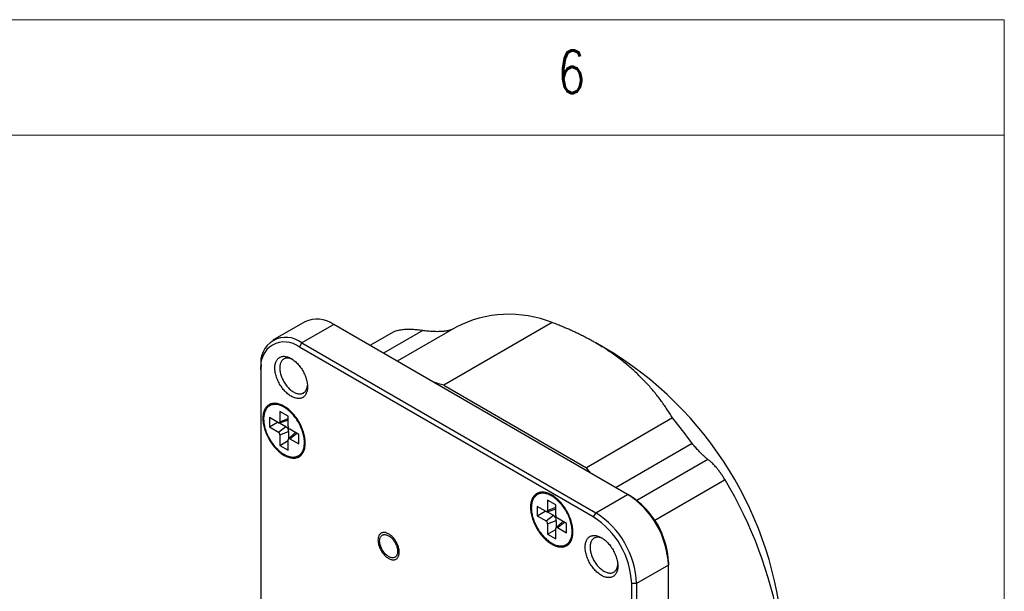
# Model space of a CAD drawing. Header units: millimetres. Extents: x 5 to 292, y 5 to 205.
# Tile 7 of 7: x 249 to 292, y 180 to 205. Entities that reach past the tile are written whole.
import ezdxf

# ---------------------------------------------------------------- set-up
doc = ezdxf.new("R2010")
doc.units = ezdxf.units.MM
doc.styles.add('SLDTEXTSTYLE0', font='TXT', dxfattribs={"width": 0.75, "bigfont": 'bigfont'})

msp = doc.modelspace()

# ---------------------------------------------------------------- linework, layer by layer
at = {"color": 7, "linetype": 'Continuous', "lineweight": 18}
for p, q in [((292, 205), (5, 205)), ((292, 77.25), (292, 205)), ((287, 200), (10, 200)), ((287, 200), (292, 200))]:
    msp.add_line(p, q, dxfattribs=at)
at = {"color": 7, "linetype": 'Continuous', "lineweight": 25}
for p, q in [((261.711, 191.926), (260.332, 191.13)), ((272.428, 191.889), (267.726, 189.174)), ((262.961, 191.803), (261.582, 191.007)), ((275.688, 184.455), (262.961, 191.803)), ((265.562, 191.493), (264.53, 190.897)), ((266.817, 191.545), (265.112, 190.561)), ((268.258, 191.691), (265.707, 190.217)), ((261.476, 190.823), (261.582, 191.007)), ((261.582, 191.007), (274.31, 183.659)), ((275.124, 190.536), (274.311, 191.006)), ((274.204, 183.475), (261.476, 190.823)), ((259.814, 189.863), (259.814, 189.986)), ((259.814, 189.863), (259.814, 175.166)), ((267.726, 189.174), (273.904, 185.608)), ((260.258, 188.332), (260.187, 188.291)), ((260.989, 187.841), (260.635, 188.045)), ((260.635, 188.045), (260.635, 187.596)), ((260.565, 187.555), (260.176, 187.78)), ((260.176, 187.78), (260.176, 187.371)), ((260.608, 187.547), (260.961, 187.66)), ((260.635, 187.596), (260.989, 187.739)), ((260.989, 187.392), (260.989, 187.841)), ((277.634, 187.761), (273.904, 185.608)), ((260.176, 187.371), (260.529, 187.576)), ((260.176, 187.371), (260.565, 187.147)), ((260.565, 187.147), (260.883, 187.395)), ((260.616, 187.55), (260.883, 187.395)), ((260.635, 187.024), (261.01, 187.176)), ((261.01, 187.176), (261.01, 186.867)), ((261.449, 187.045), (261.06, 187.269)), ((260.635, 187.024), (260.635, 186.575)), ((260.635, 186.575), (260.989, 186.779)), ((260.989, 186.371), (260.989, 186.82)), ((261.278, 187.111), (261.004, 186.862)), ((261.06, 186.861), (261.36, 187.096)), ((261.06, 186.861), (261.449, 186.637)), ((261.449, 186.637), (261.449, 187.045)), ((260.635, 186.575), (260.989, 186.371)), ((278.489, 186.652), (275.186, 184.745)), ((261.437, 186.126), (261.508, 186.166)), ((279.161, 185.97), (276.087, 184.195)), ((279.907, 185.08), (276.865, 183.324)), ((271.849, 184.485), (271.778, 184.444)), ((272.58, 183.995), (272.226, 184.199)), ((272.226, 184.199), (272.226, 183.75)), ((274.31, 183.659), (275.688, 184.455)), ((275.688, 184.455), (275.795, 184.394)), ((272.156, 183.709), (271.767, 183.933)), ((271.767, 183.933), (271.767, 183.525)), ((272.199, 183.701), (272.552, 183.814)), ((272.226, 183.75), (272.58, 183.893)), ((272.58, 183.546), (272.58, 183.995)), ((271.767, 183.525), (272.12, 183.729)), ((271.767, 183.525), (272.156, 183.301)), ((272.156, 183.301), (272.474, 183.549)), ((272.207, 183.703), (272.474, 183.549)), ((273.04, 183.199), (272.651, 183.423)), ((274.31, 183.659), (274.204, 183.475)), ((272.226, 183.178), (272.601, 183.329)), ((272.226, 183.178), (272.226, 182.729)), ((272.226, 182.729), (272.58, 182.933)), ((272.58, 182.525), (272.58, 182.974)), ((272.869, 183.265), (272.595, 183.016)), ((272.601, 183.329), (272.601, 183.021)), ((272.651, 183.015), (272.951, 183.25)), ((272.651, 183.015), (273.04, 182.79)), ((273.04, 182.79), (273.04, 183.199)), ((272.226, 182.729), (272.58, 182.525)), ((273.028, 182.279), (273.099, 182.32)), ((277.456, 181.393), (276.077, 180.597)), ((277.456, 181.516), (277.456, 181.393)), ((277.456, 166.695), (277.456, 181.393)), ((276.077, 180.597), (275.865, 180.597)), ((275.865, 165.899), (275.865, 180.597)), ((276.077, 180.597), (276.077, 165.899))]:
    msp.add_line(p, q, dxfattribs=at)
at = {"color": 7, "linetype": 'Continuous', "lineweight": 25, "flags": 128}
for points in [[(261.829, 189.108), (261.828, 189.063), (261.825, 189.019), (261.819, 188.977), (261.811, 188.937), (261.802, 188.898), (261.789, 188.862), (261.775, 188.827), (261.759, 188.794), (261.741, 188.764), (261.721, 188.736), (261.699, 188.711), (261.675, 188.688), (261.649, 188.668), (261.622, 188.65), (261.593, 188.636), (261.563, 188.624), (261.531, 188.614), (261.498, 188.608), (261.464, 188.604), (261.429, 188.604), (261.393, 188.606), (261.356, 188.611), (261.318, 188.619), (261.279, 188.63), (261.241, 188.643), (261.201, 188.659), (261.162, 188.678), (261.122, 188.7), (261.082, 188.724), (261.043, 188.751), (261.004, 188.78), (260.965, 188.811), (260.926, 188.845), (260.889, 188.881), (260.851, 188.918), (260.815, 188.958), (260.78, 188.999), (260.746, 189.042), (260.713, 189.087), (260.681, 189.133), (260.651, 189.18), (260.622, 189.228), (260.595, 189.277), (260.569, 189.327), (260.545, 189.377), (260.523, 189.428), (260.503, 189.479), (260.485, 189.53), (260.469, 189.581), (260.455, 189.632), (260.443, 189.683), (260.433, 189.733), (260.425, 189.782), (260.419, 189.831), (260.416, 189.878), (260.415, 189.925), (260.416, 189.97), (260.419, 190.014), (260.425, 190.056), (260.433, 190.096), (260.443, 190.135), (260.455, 190.171), (260.469, 190.206), (260.485, 190.239), (260.503, 190.269), (260.523, 190.297), (260.545, 190.322), (260.569, 190.345), (260.595, 190.365), (260.622, 190.383), (260.651, 190.397), (260.681, 190.409), (260.713, 190.419), (260.746, 190.425), (260.78, 190.429), (260.815, 190.429), (260.851, 190.427), (260.889, 190.422), (260.926, 190.414), (260.965, 190.403), (261.004, 190.39), (261.043, 190.374), (261.082, 190.355), (261.122, 190.333), (261.162, 190.309), (261.201, 190.282), (261.241, 190.253), (261.279, 190.222), (261.318, 190.188), (261.356, 190.152), (261.393, 190.115), (261.429, 190.075), (261.464, 190.034), (261.498, 189.991), (261.531, 189.946), (261.563, 189.9), (261.593, 189.853), (261.622, 189.805), (261.649, 189.756), (261.675, 189.706), (261.699, 189.656), (261.721, 189.605), (261.741, 189.554), (261.759, 189.503), (261.775, 189.452), (261.789, 189.401), (261.802, 189.35), (261.811, 189.3), (261.819, 189.251), (261.825, 189.202), (261.828, 189.155), (261.829, 189.108)], [(261.177, 190.299), (261.146, 190.313), (261.11, 190.327), (261.074, 190.338), (261.039, 190.346), (261.004, 190.351), (260.971, 190.354), (260.938, 190.353), (260.907, 190.35), (260.876, 190.344), (260.847, 190.335), (260.82, 190.323), (260.794, 190.308), (260.769, 190.291), (260.746, 190.271), (260.725, 190.248), (260.706, 190.223), (260.689, 190.196), (260.674, 190.166), (260.661, 190.134), (260.65, 190.1), (260.641, 190.064), (260.634, 190.026), (260.63, 189.987), (260.627, 189.946), (260.627, 189.903), (260.63, 189.86), (260.634, 189.815), (260.641, 189.77), (260.65, 189.724), (260.661, 189.677), (260.674, 189.63), (260.689, 189.582), (260.706, 189.535), (260.725, 189.488), (260.746, 189.441), (260.769, 189.395), (260.794, 189.349), (260.82, 189.304), (260.847, 189.261), (260.876, 189.218), (260.907, 189.177), (260.938, 189.137), (260.971, 189.099), (261.004, 189.063), (261.039, 189.028), (261.074, 188.996), (261.11, 188.966), (261.146, 188.938), (261.182, 188.912), (261.219, 188.889), (261.256, 188.869), (261.292, 188.851), (261.328, 188.835), (261.364, 188.823), (261.4, 188.813), (261.435, 188.807), (261.469, 188.803), (261.502, 188.802), (261.534, 188.804), (261.565, 188.808), (261.595, 188.816), (261.623, 188.827), (261.65, 188.84), (261.675, 188.856), (261.699, 188.874), (261.721, 188.896), (261.741, 188.92), (261.759, 188.946), (261.775, 188.974), (261.789, 189.005), (261.801, 189.038), (261.811, 189.073), (261.819, 189.11), (261.825, 189.149), (261.827, 189.173)], [(259.893, 187.739), (259.894, 187.686), (259.897, 187.631), (259.903, 187.576), (259.911, 187.52), (259.921, 187.463), (259.933, 187.405), (259.948, 187.347), (259.964, 187.289), (259.983, 187.23), (260.003, 187.171), (260.026, 187.113), (260.05, 187.054), (260.077, 186.996), (260.105, 186.939), (260.135, 186.882), (260.166, 186.826), (260.199, 186.771), (260.234, 186.717), (260.27, 186.664), (260.307, 186.612), (260.346, 186.562), (260.386, 186.514), (260.427, 186.467), (260.468, 186.422), (260.511, 186.379), (260.554, 186.338), (260.598, 186.299), (260.643, 186.263), (260.688, 186.228), (260.733, 186.197), (260.778, 186.167), (260.824, 186.14), (260.869, 186.116), (260.914, 186.094), (260.959, 186.075), (261.004, 186.059), (261.048, 186.046), (261.092, 186.036), (261.135, 186.028), (261.177, 186.023), (261.218, 186.021), (261.259, 186.023), (261.298, 186.027), (261.336, 186.033), (261.373, 186.043), (261.408, 186.056), (261.442, 186.071), (261.474, 186.09), (261.505, 186.11), (261.534, 186.134), (261.561, 186.16), (261.587, 186.189), (261.61, 186.221), (261.632, 186.254), (261.651, 186.29), (261.669, 186.329), (261.684, 186.369), (261.698, 186.412), (261.709, 186.456), (261.718, 186.503), (261.724, 186.551), (261.729, 186.6), (261.731, 186.651), (261.731, 186.704), (261.729, 186.758), (261.724, 186.813), (261.718, 186.868), (261.709, 186.925), (261.698, 186.982), (261.684, 187.04), (261.669, 187.099), (261.651, 187.157), (261.632, 187.216), (261.61, 187.274), (261.587, 187.333), (261.561, 187.391), (261.534, 187.449), (261.505, 187.506), (261.474, 187.563), (261.442, 187.618), (261.408, 187.673), (261.373, 187.726), (261.336, 187.778), (261.298, 187.829), (261.259, 187.878), (261.218, 187.926), (261.177, 187.972), (261.135, 188.016), (261.092, 188.058), (261.048, 188.098), (261.004, 188.136), (260.959, 188.171), (260.914, 188.204), (260.869, 188.235), (260.824, 188.263), (260.778, 188.289), (260.733, 188.312), (260.688, 188.332), (260.643, 188.349), (260.598, 188.364), (260.554, 188.376), (260.511, 188.385), (260.468, 188.391), (260.427, 188.394), (260.386, 188.395), (260.346, 188.392), (260.307, 188.387), (260.27, 188.378), (260.234, 188.367), (260.199, 188.353), (260.166, 188.336), (260.135, 188.317), (260.105, 188.294), (260.077, 188.269), (260.05, 188.242), (260.026, 188.212), (260.003, 188.179), (259.983, 188.144), (259.964, 188.107), (259.948, 188.068), (259.933, 188.026), (259.921, 187.983), (259.911, 187.937), (259.903, 187.89), (259.897, 187.841), (259.894, 187.791), (259.893, 187.739)], [(260.812, 186.188), (260.857, 186.163), (260.901, 186.141), (260.945, 186.122), (260.989, 186.106), (261.032, 186.093), (261.075, 186.082), (261.117, 186.074), (261.158, 186.069), (261.199, 186.067), (261.238, 186.068), (261.276, 186.072), (261.314, 186.078), (261.35, 186.088), (261.384, 186.1), (261.417, 186.115), (261.449, 186.133), (261.479, 186.153), (261.507, 186.176), (261.534, 186.202), (261.558, 186.23), (261.581, 186.261), (261.602, 186.294), (261.621, 186.33), (261.638, 186.368), (261.653, 186.407), (261.665, 186.449), (261.676, 186.493), (261.684, 186.539), (261.69, 186.586), (261.694, 186.635), (261.696, 186.685), (261.695, 186.737), (261.693, 186.79), (261.688, 186.843), (261.68, 186.898), (261.671, 186.954), (261.659, 187.01), (261.646, 187.067), (261.63, 187.124), (261.612, 187.181), (261.592, 187.238), (261.57, 187.296), (261.546, 187.353), (261.521, 187.409), (261.493, 187.466), (261.464, 187.521), (261.433, 187.576), (261.401, 187.63), (261.367, 187.682), (261.332, 187.734), (261.295, 187.784), (261.257, 187.833), (261.218, 187.88), (261.178, 187.926), (261.138, 187.969), (261.096, 188.011), (261.053, 188.051), (261.01, 188.088), (260.967, 188.124), (260.923, 188.157), (260.879, 188.188), (260.834, 188.216), (260.79, 188.241), (260.746, 188.264), (260.701, 188.285), (260.657, 188.302), (260.614, 188.317), (260.571, 188.329), (260.529, 188.339), (260.487, 188.345), (260.446, 188.349), (260.406, 188.349), (260.367, 188.347), (260.329, 188.342), (260.293, 188.334), (260.257, 188.323), (260.224, 188.309), (260.191, 188.293), (260.16, 188.274), (260.131, 188.252), (260.104, 188.227), (260.078, 188.2), (260.054, 188.171), (260.032, 188.139), (260.012, 188.104), (259.995, 188.068), (259.979, 188.029), (259.965, 187.988), (259.953, 187.945), (259.944, 187.901), (259.937, 187.854), (259.932, 187.806), (259.929, 187.757), (259.928, 187.706), (259.93, 187.653), (259.934, 187.6), (259.94, 187.546), (259.948, 187.49), (259.959, 187.435), (259.972, 187.378), (259.986, 187.321), (260.003, 187.264), (260.022, 187.207), (260.043, 187.149), (260.066, 187.092), (260.091, 187.035), (260.117, 186.979), (260.146, 186.923), (260.176, 186.868), (260.207, 186.813), (260.24, 186.76), (260.275, 186.708), (260.311, 186.657), (260.348, 186.608), (260.386, 186.56), (260.426, 186.513), (260.466, 186.469), (260.508, 186.426), (260.55, 186.385), (260.592, 186.346), (260.636, 186.31), (260.679, 186.276), (260.723, 186.244), (260.768, 186.214), (260.812, 186.188)], [(274.091, 185.377), (274.014, 185.473), (273.904, 185.608)], [(271.484, 183.893), (271.485, 183.839), (271.488, 183.785), (271.494, 183.73), (271.502, 183.673), (271.512, 183.616), (271.524, 183.559), (271.539, 183.501), (271.555, 183.442), (271.574, 183.384), (271.594, 183.325), (271.617, 183.266), (271.641, 183.208), (271.668, 183.15), (271.696, 183.092), (271.726, 183.036), (271.757, 182.98), (271.79, 182.924), (271.825, 182.87), (271.861, 182.818), (271.898, 182.766), (271.937, 182.716), (271.977, 182.668), (272.018, 182.621), (272.059, 182.576), (272.102, 182.533), (272.145, 182.492), (272.189, 182.453), (272.234, 182.416), (272.279, 182.382), (272.324, 182.35), (272.369, 182.321), (272.415, 182.294), (272.46, 182.27), (272.505, 182.248), (272.55, 182.229), (272.595, 182.213), (272.639, 182.2), (272.683, 182.189), (272.726, 182.182), (272.768, 182.177), (272.809, 182.175), (272.85, 182.176), (272.889, 182.18), (272.927, 182.187), (272.964, 182.197), (272.999, 182.21), (273.033, 182.225), (273.065, 182.243), (273.096, 182.264), (273.125, 182.288), (273.152, 182.314), (273.178, 182.343), (273.201, 182.374), (273.223, 182.408), (273.242, 182.444), (273.26, 182.482), (273.275, 182.523), (273.289, 182.565), (273.3, 182.61), (273.309, 182.656), (273.315, 182.704), (273.32, 182.754), (273.322, 182.805), (273.322, 182.858), (273.32, 182.911), (273.315, 182.966), (273.309, 183.022), (273.3, 183.079), (273.289, 183.136), (273.275, 183.194), (273.26, 183.252), (273.242, 183.311), (273.223, 183.369), (273.201, 183.428), (273.178, 183.487), (273.152, 183.545), (273.125, 183.603), (273.096, 183.66), (273.065, 183.716), (273.033, 183.772), (272.999, 183.826), (272.964, 183.88), (272.927, 183.932), (272.889, 183.983), (272.85, 184.032), (272.809, 184.08), (272.768, 184.126), (272.726, 184.17), (272.683, 184.212), (272.639, 184.251), (272.595, 184.289), (272.55, 184.325), (272.505, 184.358), (272.46, 184.389), (272.415, 184.417), (272.369, 184.442), (272.324, 184.465), (272.279, 184.486), (272.234, 184.503), (272.189, 184.518), (272.145, 184.53), (272.102, 184.539), (272.059, 184.545), (272.018, 184.548), (271.977, 184.548), (271.937, 184.546), (271.898, 184.54), (271.861, 184.532), (271.825, 184.521), (271.79, 184.507), (271.757, 184.49), (271.726, 184.47), (271.696, 184.448), (271.668, 184.423), (271.641, 184.396), (271.617, 184.365), (271.594, 184.333), (271.574, 184.298), (271.555, 184.261), (271.539, 184.221), (271.524, 184.18), (271.512, 184.136), (271.502, 184.091), (271.494, 184.044), (271.488, 183.995), (271.485, 183.944), (271.484, 183.893)], [(272.403, 182.341), (272.448, 182.317), (272.492, 182.295), (272.536, 182.276), (272.58, 182.26), (272.623, 182.246), (272.666, 182.236), (272.708, 182.228), (272.749, 182.223), (272.79, 182.221), (272.829, 182.222), (272.867, 182.225), (272.905, 182.232), (272.941, 182.241), (272.975, 182.253), (273.008, 182.269), (273.04, 182.286), (273.07, 182.307), (273.098, 182.33), (273.125, 182.356), (273.15, 182.384), (273.172, 182.415), (273.193, 182.448), (273.212, 182.484), (273.229, 182.521), (273.244, 182.561), (273.257, 182.603), (273.267, 182.647), (273.275, 182.692), (273.281, 182.74), (273.285, 182.789), (273.287, 182.839), (273.286, 182.89), (273.284, 182.943), (273.279, 182.997), (273.271, 183.052), (273.262, 183.107), (273.25, 183.164), (273.237, 183.22), (273.221, 183.277), (273.203, 183.335), (273.183, 183.392), (273.161, 183.449), (273.137, 183.506), (273.112, 183.563), (273.084, 183.619), (273.055, 183.675), (273.024, 183.73), (272.992, 183.783), (272.958, 183.836), (272.923, 183.888), (272.886, 183.938), (272.848, 183.987), (272.809, 184.034), (272.769, 184.079), (272.729, 184.123), (272.687, 184.165), (272.644, 184.205), (272.601, 184.242), (272.558, 184.277), (272.514, 184.311), (272.47, 184.341), (272.425, 184.369), (272.381, 184.395), (272.337, 184.418), (272.292, 184.438), (272.249, 184.456), (272.205, 184.471), (272.162, 184.483), (272.12, 184.492), (272.078, 184.499), (272.037, 184.502), (271.997, 184.503), (271.958, 184.501), (271.92, 184.496), (271.884, 184.488), (271.848, 184.477), (271.815, 184.463), (271.782, 184.447), (271.751, 184.427), (271.722, 184.406), (271.695, 184.381), (271.669, 184.354), (271.645, 184.325), (271.623, 184.292), (271.603, 184.258), (271.586, 184.222), (271.57, 184.183), (271.556, 184.142), (271.544, 184.099), (271.535, 184.054), (271.528, 184.008), (271.523, 183.96), (271.52, 183.91), (271.519, 183.859), (271.521, 183.807), (271.525, 183.754), (271.531, 183.699), (271.539, 183.644), (271.55, 183.588), (271.563, 183.532), (271.577, 183.475), (271.594, 183.418), (271.613, 183.36), (271.634, 183.303), (271.657, 183.246), (271.682, 183.189), (271.708, 183.132), (271.737, 183.077), (271.767, 183.021), (271.798, 182.967), (271.831, 182.914), (271.866, 182.862), (271.902, 182.811), (271.939, 182.761), (271.977, 182.713), (272.017, 182.667), (272.057, 182.622), (272.099, 182.58), (272.141, 182.539), (272.183, 182.5), (272.227, 182.464), (272.27, 182.429), (272.315, 182.398), (272.359, 182.368), (272.403, 182.341)], [(265.088, 182.801), (265.062, 182.795), (265.037, 182.786), (265.014, 182.774), (264.992, 182.759), (264.972, 182.742), (264.953, 182.722), (264.937, 182.7), (264.922, 182.675), (264.91, 182.648), (264.9, 182.619), (264.891, 182.588), (264.885, 182.555), (264.882, 182.521), (264.88, 182.485), (264.881, 182.447), (264.884, 182.409), (264.889, 182.369), (264.896, 182.329), (264.905, 182.288), (264.917, 182.247), (264.931, 182.205), (264.946, 182.164), (264.964, 182.123), (264.983, 182.082), (265.004, 182.042), (265.027, 182.003), (265.051, 181.965), (265.077, 181.928), (265.104, 181.892), (265.132, 181.858), (265.161, 181.825), (265.191, 181.795), (265.222, 181.766), (265.253, 181.74), (265.285, 181.716), (265.317, 181.695), (265.349, 181.676), (265.381, 181.659), (265.413, 181.645), (265.444, 181.634), (265.475, 181.626), (265.505, 181.621), (265.535, 181.618), (265.564, 181.619), (265.591, 181.622), (265.617, 181.628), (265.642, 181.637), (265.665, 181.649), (265.687, 181.664), (265.707, 181.681), (265.726, 181.701), (265.742, 181.723), (265.757, 181.748), (265.769, 181.775), (265.779, 181.804), (265.788, 181.835), (265.794, 181.868), (265.798, 181.902), (265.799, 181.938), (265.799, 181.976), (265.796, 182.014), (265.791, 182.054), (265.783, 182.094), (265.774, 182.135), (265.762, 182.176), (265.749, 182.218), (265.733, 182.259), (265.715, 182.3), (265.696, 182.341), (265.675, 182.381), (265.652, 182.42), (265.628, 182.459), (265.602, 182.496), (265.575, 182.531), (265.547, 182.565), (265.518, 182.598), (265.488, 182.628), (265.457, 182.657), (265.426, 182.683), (265.394, 182.707), (265.362, 182.728), (265.33, 182.748), (265.298, 182.764), (265.266, 182.778), (265.235, 182.789), (265.204, 182.797), (265.174, 182.802), (265.144, 182.805), (265.116, 182.804), (265.088, 182.801)], [(265.728, 181.987), (265.727, 181.954), (265.724, 181.922), (265.719, 181.892), (265.711, 181.863), (265.701, 181.837), (265.689, 181.813), (265.675, 181.791), (265.659, 181.771), (265.642, 181.754), (265.622, 181.74), (265.601, 181.728), (265.579, 181.719), (265.555, 181.713), (265.53, 181.71), (265.504, 181.71), (265.476, 181.712), (265.449, 181.718), (265.42, 181.726), (265.391, 181.737), (265.362, 181.75), (265.332, 181.767), (265.303, 181.786), (265.274, 181.807), (265.245, 181.831), (265.217, 181.856), (265.189, 181.884), (265.162, 181.914), (265.137, 181.946), (265.112, 181.979), (265.089, 182.013), (265.067, 182.048), (265.047, 182.085), (265.028, 182.122), (265.012, 182.159), (264.997, 182.197), (264.984, 182.235), (264.973, 182.273), (264.964, 182.311), (264.958, 182.348), (264.953, 182.384), (264.951, 182.419), (264.951, 182.453), (264.953, 182.486), (264.958, 182.517), (264.964, 182.546), (264.973, 182.573), (264.984, 182.599), (264.997, 182.622), (265.012, 182.642), (265.028, 182.661), (265.047, 182.676), (265.067, 182.689), (265.089, 182.7), (265.112, 182.707), (265.137, 182.712), (265.162, 182.714), (265.189, 182.713), (265.217, 182.709), (265.245, 182.702), (265.274, 182.692), (265.303, 182.68), (265.332, 182.665), (265.362, 182.647), (265.391, 182.627), (265.42, 182.605), (265.449, 182.58), (265.476, 182.553), (265.504, 182.524), (265.53, 182.493), (265.555, 182.461), (265.579, 182.428), (265.601, 182.393), (265.622, 182.357), (265.642, 182.32), (265.659, 182.283), (265.675, 182.245), (265.689, 182.207), (265.701, 182.169), (265.711, 182.131), (265.719, 182.094), (265.724, 182.057), (265.727, 182.022), (265.728, 181.987)], [(275.264, 181.352), (275.263, 181.307), (275.26, 181.264), (275.254, 181.221), (275.246, 181.181), (275.237, 181.142), (275.225, 181.106), (275.21, 181.071), (275.194, 181.039), (275.176, 181.008), (275.156, 180.981), (275.134, 180.955), (275.11, 180.932), (275.084, 180.912), (275.057, 180.895), (275.028, 180.88), (274.998, 180.868), (274.966, 180.858), (274.933, 180.852), (274.899, 180.849), (274.864, 180.848), (274.828, 180.85), (274.791, 180.855), (274.753, 180.863), (274.714, 180.874), (274.676, 180.887), (274.636, 180.904), (274.597, 180.922), (274.557, 180.944), (274.517, 180.968), (274.478, 180.995), (274.439, 181.024), (274.4, 181.055), (274.361, 181.089), (274.324, 181.125), (274.287, 181.162), (274.25, 181.202), (274.215, 181.243), (274.181, 181.286), (274.148, 181.331), (274.116, 181.377), (274.086, 181.424), (274.057, 181.472), (274.03, 181.521), (274.004, 181.571), (273.98, 181.621), (273.958, 181.672), (273.938, 181.723), (273.92, 181.774), (273.904, 181.825), (273.89, 181.876), (273.878, 181.927), (273.868, 181.977), (273.86, 182.026), (273.854, 182.075), (273.851, 182.122), (273.85, 182.169), (273.851, 182.214), (273.854, 182.258), (273.86, 182.3), (273.868, 182.34), (273.878, 182.379), (273.89, 182.416), (273.904, 182.45), (273.92, 182.483), (273.938, 182.513), (273.958, 182.541), (273.98, 182.566), (274.004, 182.589), (274.03, 182.609), (274.057, 182.627), (274.086, 182.641), (274.116, 182.654), (274.148, 182.663), (274.181, 182.669), (274.215, 182.673), (274.25, 182.673), (274.287, 182.671), (274.324, 182.666), (274.361, 182.658), (274.4, 182.648), (274.439, 182.634), (274.478, 182.618), (274.517, 182.599), (274.557, 182.577), (274.597, 182.553), (274.636, 182.526), (274.676, 182.497), (274.714, 182.466), (274.753, 182.432), (274.791, 182.397), (274.828, 182.359), (274.864, 182.319), (274.899, 182.278), (274.933, 182.235), (274.966, 182.19), (274.998, 182.145), (275.028, 182.097), (275.057, 182.049), (275.084, 182), (275.11, 181.951), (275.134, 181.9), (275.156, 181.849), (275.176, 181.798), (275.194, 181.747), (275.21, 181.696), (275.225, 181.645), (275.237, 181.594), (275.246, 181.544), (275.254, 181.495), (275.26, 181.446), (275.263, 181.399), (275.264, 181.352)], [(274.612, 182.543), (274.581, 182.557), (274.545, 182.571), (274.509, 182.582), (274.474, 182.59), (274.44, 182.595), (274.406, 182.598), (274.373, 182.597), (274.342, 182.594), (274.311, 182.588), (274.282, 182.579), (274.255, 182.567), (274.229, 182.552), (274.204, 182.535), (274.181, 182.515), (274.16, 182.492), (274.141, 182.467), (274.124, 182.44), (274.109, 182.41), (274.096, 182.378), (274.085, 182.344), (274.076, 182.308), (274.069, 182.27), (274.065, 182.231), (274.062, 182.19), (274.062, 182.147), (274.065, 182.104), (274.069, 182.059), (274.076, 182.014), (274.085, 181.968), (274.096, 181.921), (274.109, 181.874), (274.124, 181.827), (274.141, 181.779), (274.16, 181.732), (274.181, 181.685), (274.204, 181.639), (274.229, 181.593), (274.255, 181.549), (274.282, 181.505), (274.311, 181.462), (274.342, 181.421), (274.373, 181.381), (274.406, 181.343), (274.44, 181.307), (274.474, 181.272), (274.509, 181.24), (274.545, 181.21), (274.581, 181.182), (274.617, 181.156), (274.654, 181.133), (274.691, 181.113), (274.727, 181.095), (274.764, 181.08), (274.799, 181.067), (274.835, 181.058), (274.87, 181.051), (274.904, 181.047), (274.937, 181.046), (274.969, 181.048), (275, 181.053), (275.03, 181.06), (275.058, 181.071), (275.085, 181.084), (275.11, 181.1), (275.134, 181.119), (275.156, 181.14), (275.176, 181.164), (275.194, 181.19), (275.21, 181.219), (275.224, 181.249), (275.236, 181.282), (275.246, 181.317), (275.254, 181.354), (275.26, 181.393), (275.262, 181.417)]]:
    msp.add_lwpolyline(points, dxfattribs=at)
at = {"color": 7, "linetype": 'Continuous', "lineweight": 25}
for centre, radius, start, end in [((262.228, 190.779), 1.259, 54.4194, 114.2702), ((270.56, 187.228), 5.021, 68.1607, 117.2845), ((260.892, 190.161), 1.092, 50.7967, 189.214), ((260.829, 190.024), 1.028, 50.9959, 189.0149), ((266.569, 177.148), 15.888, 2.572, 57.4226), ((265.331, 182.043), 7.523, 71.4356, 74.9731), ((260.555, 188.002), 0.485, 130.9532, 147.2761), ((260.482, 187.932), 0.458, 90.5251, 119.28), ((260.592, 187.589), 0.0437, 230.7967, 9.214), ((260.942, 187.718), 0.0609, 287.714, 320.2393), ((260.992, 174.044), 21.566, 35.7759, 39.4979), ((260.735, 187.164), 0.275, 2.4873, 57.5127), ((261.142, 187.399), 0.154, 182.6055, 237.3945), ((260.482, 187.017), 0.154, 2.6055, 57.3945), ((261.032, 186.827), 0.0437, 50.7967, 189.214), ((261.319, 187.066), 0.0609, 99.6982, 132.2802), ((261.28, 186.554), 0.45, 300.4513, 329.7328), ((261.37, 186.59), 0.486, 272.7374, 289.0225), ((264.057, 175.553), 18.493, 10.0774, 31.0106), ((272.146, 184.155), 0.485, 130.9532, 147.2761), ((272.073, 184.086), 0.458, 90.5251, 119.28), ((273.618, 181.219), 3.842, 2.6055, 57.3945), ((273.854, 181.355), 3.606, 2.5571, 57.4429), ((272.533, 183.872), 0.0609, 287.714, 320.2393), ((272.183, 183.743), 0.0437, 230.7967, 9.214), ((272.326, 183.318), 0.275, 2.4873, 57.5127), ((272.734, 183.553), 0.154, 182.6055, 237.3945), ((272.263, 180.436), 3.606, 2.5571, 57.4429), ((272.239, 180.423), 3.842, 2.6055, 57.3945), ((272.073, 183.171), 0.154, 2.6055, 57.3945), ((272.623, 182.981), 0.0437, 50.7967, 189.214), ((272.91, 183.219), 0.0609, 99.6982, 132.2802), ((272.871, 182.708), 0.45, 300.4513, 329.7328), ((272.962, 182.743), 0.486, 272.7374, 289.0225)]:
    msp.add_arc(centre, radius, start, end, dxfattribs=at)
for points, knots in [([(277.634, 187.761), (277.594, 187.825), (277.516, 187.952), (277.392, 188.142), (277.263, 188.331), (277.128, 188.518), (276.987, 188.704), (276.84, 188.888), (276.686, 189.071), (276.524, 189.251), (276.356, 189.43), (276.178, 189.608), (275.99, 189.786), (275.792, 189.962), (275.586, 190.135), (275.367, 190.307), (275.137, 190.477), (274.918, 190.629), (274.715, 190.761), (274.547, 190.866), (274.39, 190.96), (274.246, 191.043), (274.1, 191.125), (273.935, 191.214), (273.75, 191.31), (273.56, 191.403), (273.384, 191.487), (273.221, 191.561), (273.057, 191.634), (272.87, 191.713), (272.661, 191.799), (272.506, 191.859), (272.428, 191.889)], [0, 0, 0, 0, 0.038948, 0.077906, 0.116855, 0.155805, 0.194808, 0.23381, 0.27286, 0.311909, 0.35104, 0.39017, 0.430457, 0.470743, 0.511155, 0.551566, 0.593541, 0.635558, 0.665533, 0.695524, 0.718078, 0.740632, 0.763214, 0.785797, 0.815804, 0.845828, 0.868802, 0.891776, 0.914778, 0.937779, 0.968882, 1, 1, 1, 1]), ([(266.817, 191.545), (266.78, 191.55), (266.705, 191.561), (266.593, 191.573), (266.479, 191.582), (266.365, 191.589), (266.251, 191.591), (266.138, 191.59), (266.029, 191.584), (265.922, 191.574), (265.817, 191.56), (265.722, 191.541), (265.636, 191.519), (265.587, 191.501), (265.562, 191.493)], [0, 0, 0, 0, 0.084234, 0.168521, 0.252743, 0.33948, 0.426293, 0.513005, 0.597513, 0.68201, 0.768583, 0.855142, 0.92734, 1, 1, 1, 1]), ([(268.109, 191.605), (268.093, 191.597), (268.058, 191.582), (267.999, 191.562), (267.933, 191.544), (267.863, 191.53), (267.789, 191.518), (267.712, 191.509), (267.62, 191.501), (267.512, 191.496), (267.387, 191.496), (267.26, 191.5), (267.14, 191.507), (267.027, 191.518), (266.922, 191.53), (266.852, 191.54), (266.817, 191.545)], [0, 0, 0, 0, 0.058401, 0.119463, 0.180263, 0.240621, 0.301161, 0.361743, 0.422157, 0.51139, 0.600936, 0.690582, 0.77995, 0.853278, 0.92666, 1, 1, 1, 1]), ([(279.161, 185.97), (279.147, 185.981), (279.119, 186.002), (279.074, 186.039), (279.025, 186.081), (278.973, 186.128), (278.918, 186.181), (278.861, 186.238), (278.802, 186.299), (278.74, 186.365), (278.675, 186.437), (278.61, 186.509), (278.548, 186.581), (278.509, 186.628), (278.489, 186.652)], [0, 0, 0, 0, 0.084234, 0.168521, 0.252743, 0.33948, 0.426293, 0.513005, 0.597513, 0.68201, 0.768583, 0.855142, 0.92734, 1, 1, 1, 1]), ([(279.907, 185.08), (279.892, 185.105), (279.862, 185.156), (279.815, 185.229), (279.767, 185.301), (279.719, 185.369), (279.672, 185.435), (279.624, 185.497), (279.578, 185.555), (279.525, 185.619), (279.467, 185.686), (279.404, 185.753), (279.344, 185.813), (279.29, 185.864), (279.243, 185.905), (279.201, 185.94), (279.174, 185.96), (279.161, 185.97)], [0, 0, 0, 0, 0.057138, 0.114533, 0.171956, 0.229132, 0.285892, 0.342823, 0.399794, 0.456608, 0.540522, 0.62473, 0.709032, 0.793073, 0.862029, 0.931034, 1, 1, 1, 1])]:
    msp.add_open_spline(points, degree=3, knots=knots, dxfattribs=at)

# ---------------------------------------------------------------- texts
at = {"color": 7, "linetype": 'Continuous', "lineweight": 0, "insert": (272.667, 203.668), "char_height": 1.852, "attachment_point": 1, "style": 'SLDTEXTSTYLE0'}
msp.add_mtext('6', dxfattribs=at)

doc.saveas('drawing.dxf')
